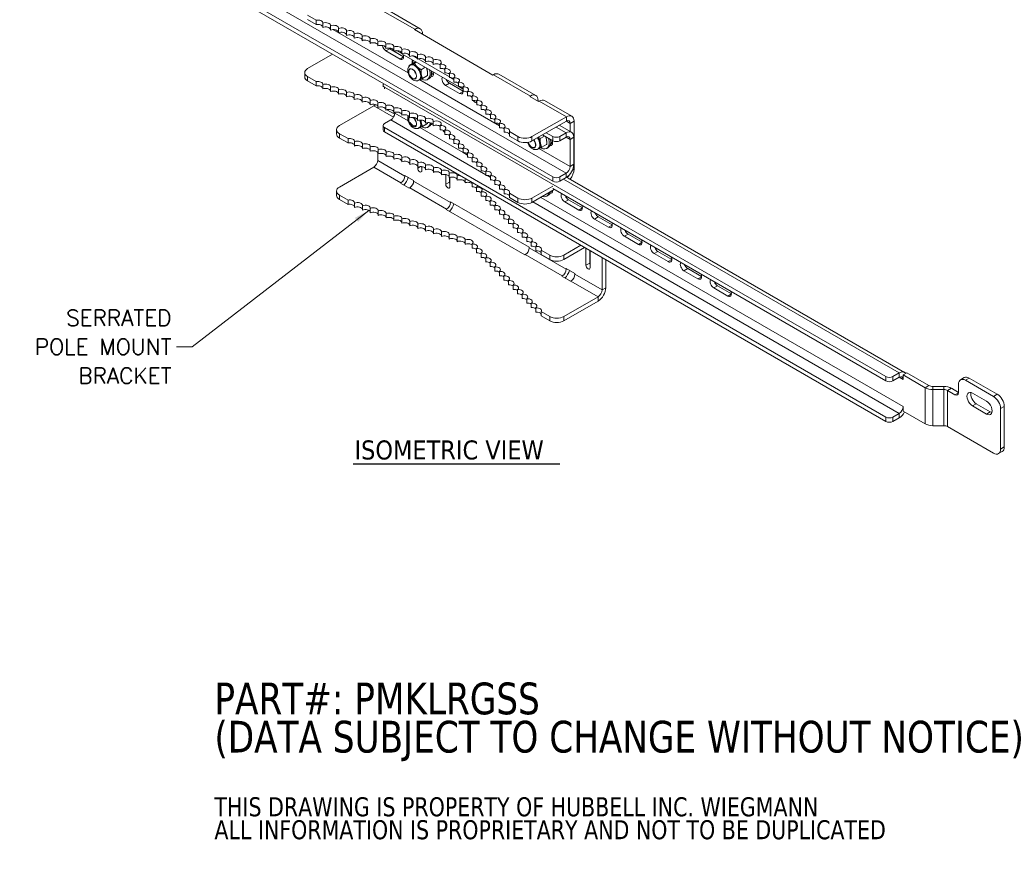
# Model space of a CAD drawing. Header units: inches. Extents: x 7.1 to 97.9, y 4.9 to 57.5.
# Tile 3 of 4: x 54.7 to 92, y 4.9 to 36.5. Entities that reach past the tile are written whole.
import ezdxf

# ---------------------------------------------------------------- set-up
doc = ezdxf.new("R2010")
doc.units = ezdxf.units.IN
doc.header["$LTSCALE"] = 6
doc.header["$MEASUREMENT"] = 0
for name, color, linetype, lineweight in [('Symbol (ANSI)', 7, 'Continuous', 5), ('Visible (ANSI)', 7, 'Continuous', 5), ('Visible Narrow (ANSI)', 7, 'Continuous', 5)]:
    doc.layers.add(name, color=color, linetype=linetype, lineweight=lineweight)
doc.styles.add('Note Text (ANSI)', font='RomanS.shx')
doc.styles.add('ROMANS', font='romans.shx')
doc.styles.add('Text Style168', font='tahoma.ttf')
doc.dimstyles.new('Default (ANSI)$7', dxfattribs={"dimscale": 6, "dimtxt": 0.1, "dimasz": 0.098425, "dimexe": 0.125, "dimexo": 0.0625, "dimgap": 0.031496, "dimtad": 0, "dimtih": 1, "dimtoh": 1, "dimdec": 3, "dimrnd": 1e-08, "dimzin": 0, "dimdsep": 46, "dimtxsty": 'ROMANS', "dimcen": 0.09, "dimdle": 0.393701, "dimclrd": 256, "dimclre": 256, "dimclrt": 256, "dimadec": 0, "dimazin": 0, "dimtfac": 1, "dimtofl": 0, "dimtmove": 0, "dimatfit": 3, "dimfxl": 1, "dimtolj": 1, "dimtzin": 0, "dimlwd": -1, "dimlwe": -1, "dimarcsym": 0})

msp = doc.modelspace()

# ---------------------------------------------------------------- linework, layer by layer
at = {"layer": 'Symbol (ANSI)', "lineweight": 30}
msp.add_line((67.363, 19.68), (75.177, 19.68), dxfattribs=at)
at = {"layer": 'Visible (ANSI)'}
for p, q in [((55.943, 41.477), (74.907, 30.528)), ((55.943, 41.313), (74.907, 30.364)), ((68.5, 36.94), (69.897, 36.133)), ((65.96, 36.46), (65.636, 36.647)), ((65.96, 36.296), (65.636, 36.483)), ((65.96, 36.296), (65.96, 36.46)), ((66.206, 36.344), (66.206, 36.18)), ((66.505, 36.245), (66.505, 36.081)), ((66.803, 36.145), (66.803, 35.981)), ((67.102, 36.046), (67.102, 35.881)), ((67.401, 35.946), (67.401, 35.782)), ((67.7, 35.846), (67.7, 35.682)), ((69.672, 36.101), (69.691, 36.113)), ((72.645, 34.384), (69.672, 36.101)), ((69.983, 35.944), (69.983, 35.921)), ((67.998, 35.747), (67.998, 35.583)), ((68.297, 35.647), (68.297, 35.483)), ((68.596, 35.548), (68.596, 35.384)), ((68.755, 35.402), (68.755, 35.37)), ((68.895, 35.448), (68.895, 35.284)), ((65.636, 34.63), (66.577, 35.173)), ((69.13, 34.989), (68.6, 35.295)), ((68.742, 35.377), (68.895, 35.289)), ((68.9, 35.286), (69.268, 35.074)), ((69, 35.306), (69.194, 35.194)), ((69.194, 35.348), (69.194, 35.184)), ((69.203, 35.188), (71.341, 33.954)), ((69.492, 35.249), (69.492, 35.085)), ((69.631, 35.105), (69.791, 35.013)), ((69.791, 35.149), (69.791, 34.985)), ((70.09, 35.05), (70.09, 34.886)), ((69.662, 34.852), (69.472, 34.743)), ((69.52, 34.755), (69.541, 34.767)), ((69.748, 34.874), (69.674, 34.831)), ((69.821, 34.996), (70.996, 34.317)), ((70.087, 34.678), (69.927, 34.585)), ((70.389, 34.95), (70.389, 34.786)), ((70.651, 34.634), (70.651, 34.798)), ((65.526, 34.477), (65.526, 34.312)), ((65.636, 34.324), (65.96, 34.136)), ((70.169, 34.361), (69.98, 34.252)), ((70.323, 34.464), (70.395, 34.423)), ((70.824, 34.462), (70.824, 34.626)), ((70.996, 34.289), (70.996, 34.453)), ((71.044, 34.289), (71.169, 34.217)), ((71.169, 34.117), (71.169, 34.281)), ((72.665, 34.396), (72.645, 34.384)), ((72.871, 34.416), (74.268, 33.61)), ((65.636, 34.159), (65.96, 33.972)), ((65.96, 33.972), (65.96, 34.136)), ((66.206, 34.021), (66.206, 33.857)), ((66.505, 33.921), (66.505, 33.757)), ((68.488, 33.935), (68.488, 34.002)), ((87.507, 22.977), (68.543, 33.926)), ((69.847, 34.19), (69.868, 34.202)), ((70.226, 34.245), (70.171, 34.213)), ((71.384, 33.688), (70.854, 33.994)), ((70.996, 34.076), (71.514, 33.777)), ((71.341, 33.944), (71.341, 34.108)), ((71.356, 33.945), (71.514, 33.854)), ((71.514, 33.772), (71.514, 33.936)), ((66.803, 33.822), (66.803, 33.657)), ((67.102, 33.722), (67.102, 33.558)), ((67.401, 33.622), (67.401, 33.458)), ((67.7, 33.523), (67.7, 33.359)), ((71.522, 33.772), (71.522, 33.772)), ((71.686, 33.599), (71.686, 33.763)), ((71.859, 33.427), (71.859, 33.591)), ((74.042, 33.578), (74.062, 33.589)), ((74.373, 33.386), (74.042, 33.578)), ((66.838, 32.471), (68.138, 33.222)), ((67.998, 33.423), (67.998, 33.259)), ((68.297, 33.324), (68.297, 33.159)), ((68.455, 33.178), (68.592, 33.099)), ((68.596, 33.224), (68.596, 33.06)), ((72.031, 33.314), (71.981, 33.343)), ((72.031, 33.254), (72.031, 33.418)), ((72.204, 33.082), (72.204, 33.246)), ((74.353, 33.421), (74.353, 33.398)), ((74.393, 33.398), (74.373, 33.386)), ((74.599, 33.418), (75.627, 32.825)), ((68.636, 33.073), (68.928, 32.905)), ((68.895, 33.124), (68.895, 32.96)), ((68.931, 32.944), (68.931, 32.973)), ((69.194, 33.025), (69.194, 32.861)), ((69.492, 32.925), (69.492, 32.761)), ((69.791, 32.826), (69.791, 32.661)), ((72.376, 32.909), (72.376, 33.073)), ((72.549, 32.737), (72.549, 32.901)), ((75.421, 32.805), (74.121, 32.054)), ((68.488, 32.307), (68.488, 32.471)), ((68.543, 32.548), (68.782, 32.686)), ((70.169, 32.553), (69.98, 32.443)), ((70.09, 32.726), (70.09, 32.562)), ((70.226, 32.436), (70.171, 32.405)), ((70.389, 32.626), (70.389, 32.462)), ((70.651, 32.311), (70.651, 32.475)), ((72.721, 32.564), (72.721, 32.728)), ((72.894, 32.392), (72.894, 32.556)), ((74.121, 31.89), (75.421, 32.641)), ((75.152, 32.486), (75.617, 32.218)), ((75.57, 32.555), (75.57, 32.245)), ((75.712, 32.637), (75.712, 30.822)), ((66.729, 32.154), (66.729, 32.318)), ((67.163, 31.978), (66.838, 32.165)), ((87.507, 21.446), (68.543, 32.395)), ((87.507, 21.282), (68.543, 32.231)), ((69.847, 32.382), (69.868, 32.394)), ((70.824, 32.138), (70.824, 32.302)), ((70.996, 31.966), (70.996, 32.13)), ((73.066, 32.219), (73.066, 32.383)), ((73.591, 32.054), (73.267, 32.242)), ((73.267, 32.242), (73.267, 32.077)), ((73.591, 31.89), (73.267, 32.077)), ((74.595, 32.075), (74.435, 31.983)), ((74.518, 32.12), (74.907, 31.895)), ((74.66, 32.202), (74.907, 32.059)), ((75.411, 32.197), (75.172, 32.059)), ((75.172, 31.895), (75.411, 32.033)), ((75.702, 32.029), (75.702, 31.007)), ((67.163, 31.814), (66.838, 32.001)), ((67.163, 31.814), (67.163, 31.978)), ((67.409, 31.862), (67.409, 31.698)), ((67.707, 31.763), (67.707, 31.599)), ((68.006, 31.663), (68.006, 31.499)), ((71.169, 31.793), (71.169, 31.957)), ((71.341, 31.621), (71.341, 31.785)), ((74.677, 31.758), (74.488, 31.649)), ((74.831, 31.862), (74.903, 31.82)), ((75.56, 31.947), (75.56, 30.925)), ((68.287, 31.156), (68.287, 31.46)), ((68.305, 31.563), (68.305, 31.399)), ((68.604, 31.464), (68.604, 31.3)), ((68.902, 31.364), (68.902, 31.2)), ((71.514, 31.448), (71.514, 31.612)), ((71.686, 31.276), (71.686, 31.44)), ((74.355, 31.588), (74.375, 31.6)), ((74.734, 31.642), (74.679, 31.61)), ((69.201, 31.265), (69.201, 31.101)), ((69.5, 31.165), (69.5, 31.001)), ((69.799, 31.066), (69.799, 30.901)), ((69.958, 30.92), (69.958, 30.77)), ((70.098, 30.966), (70.098, 30.802)), ((71.859, 31.103), (71.859, 31.267)), ((72.031, 30.931), (72.031, 31.095)), ((72.204, 30.758), (72.204, 30.922)), ((66.838, 30.148), (68.138, 30.898)), ((69.315, 30.563), (69.315, 30.586)), ((69.315, 30.586), (69.646, 30.395)), ((69.799, 30.862), (69.799, 30.901)), ((70.396, 30.866), (70.396, 30.702)), ((70.695, 30.767), (70.695, 30.603)), ((70.859, 30.25), (70.859, 30.62)), ((70.994, 30.667), (70.994, 30.503)), ((71.293, 30.568), (71.293, 30.403)), ((72.376, 30.586), (72.376, 30.75)), ((72.549, 30.413), (72.549, 30.577)), ((75.172, 30.528), (75.411, 30.666)), ((69.146, 30.293), (69.166, 30.305)), ((69.477, 30.102), (69.146, 30.293)), ((69.646, 30.395), (69.646, 30.372)), ((71.002, 30.506), (71.002, 30.332)), ((71.019, 30.512), (71.019, 30.158)), ((71.591, 30.468), (71.591, 30.304)), ((71.854, 30.152), (71.854, 30.316)), ((72.721, 30.241), (72.721, 30.405)), ((72.894, 30.068), (72.894, 30.232)), ((74.121, 29.731), (74.907, 30.184)), ((75.172, 30.364), (75.411, 30.502)), ((75.485, 30.486), (88.217, 23.135)), ((66.729, 29.995), (66.729, 29.83)), ((66.838, 29.841), (67.163, 29.654)), ((69.497, 30.113), (69.477, 30.102)), ((72.026, 29.98), (72.026, 30.144)), ((72.199, 29.807), (72.199, 29.971)), ((72.371, 29.635), (72.371, 29.799)), ((73.066, 29.896), (73.066, 30.06)), ((73.267, 29.918), (73.591, 29.731)), ((73.267, 29.918), (73.267, 29.754)), ((74.121, 29.567), (74.965, 30.054)), ((74.734, 29.834), (74.679, 29.802)), ((74.898, 30.015), (74.903, 30.013)), ((87.507, 22.813), (74.907, 30.087)), ((66.838, 29.677), (67.163, 29.49)), ((67.163, 29.49), (67.163, 29.654)), ((67.409, 29.539), (67.409, 29.375)), ((67.707, 29.439), (67.707, 29.275)), ((71.043, 29.565), (71.043, 29.588)), ((71.043, 29.588), (74.017, 27.872)), ((72.544, 29.462), (72.544, 29.626)), ((72.716, 29.29), (72.716, 29.454)), ((73.267, 29.754), (73.591, 29.567)), ((75.892, 29.277), (75.361, 29.584)), ((75.504, 29.666), (76.03, 29.362)), ((68.006, 29.339), (68.006, 29.175)), ((68.305, 29.24), (68.305, 29.076)), ((68.604, 29.14), (68.604, 28.976)), ((70.874, 29.295), (70.894, 29.307)), ((73.847, 27.579), (70.874, 29.295)), ((72.889, 29.117), (72.889, 29.281)), ((73.061, 28.945), (73.061, 29.109)), ((68.902, 29.041), (68.902, 28.877)), ((69.201, 28.941), (69.201, 28.777)), ((69.5, 28.841), (69.5, 28.677)), ((69.799, 28.742), (69.799, 28.578)), ((73.234, 28.772), (73.234, 28.936)), ((73.406, 28.6), (73.406, 28.764)), ((77.019, 28.627), (76.488, 28.933)), ((76.63, 29.015), (77.157, 28.711)), ((70.098, 28.642), (70.098, 28.478)), ((70.396, 28.543), (70.396, 28.379)), ((70.695, 28.443), (70.695, 28.279)), ((70.994, 28.344), (70.994, 28.179)), ((73.579, 28.427), (73.579, 28.591)), ((73.751, 28.255), (73.751, 28.419)), ((77.757, 28.364), (78.283, 28.061)), ((71.293, 28.244), (71.293, 28.08)), ((71.591, 28.144), (71.591, 27.98)), ((71.854, 27.829), (71.854, 27.993)), ((73.924, 28.082), (73.924, 28.246)), ((74.096, 27.91), (74.096, 28.074)), ((75.968, 27.944), (75.324, 27.572)), ((78.146, 27.976), (77.615, 28.282)), ((72.026, 27.656), (72.026, 27.82)), ((72.199, 27.484), (72.199, 27.648)), ((73.867, 27.59), (73.847, 27.579)), ((74.017, 27.872), (74.017, 27.849)), ((74.269, 27.737), (74.269, 27.901)), ((74.793, 27.572), (74.469, 27.759)), ((74.469, 27.759), (74.469, 27.595)), ((74.793, 27.408), (74.469, 27.595)), ((75.324, 27.408), (76.11, 27.862)), ((76.163, 27.188), (76.163, 27.831)), ((76.305, 27.749), (76.305, 27.27)), ((76.322, 27.739), (76.322, 27.096)), ((79.273, 27.325), (78.742, 27.632)), ((78.884, 27.714), (79.41, 27.41)), ((72.371, 27.311), (72.371, 27.475)), ((72.544, 27.139), (72.544, 27.303)), ((76.773, 27.479), (76.773, 26.257)), ((76.915, 27.397), (76.915, 26.339)), ((72.716, 26.966), (72.716, 27.13)), ((72.889, 26.794), (72.889, 26.958)), ((75.414, 27.042), (75.414, 27.065)), ((75.414, 27.065), (75.745, 26.874)), ((75.745, 26.874), (75.745, 26.851)), ((80.4, 26.675), (79.869, 26.981)), ((80.011, 27.063), (80.537, 26.759)), ((73.061, 26.621), (73.061, 26.785)), ((73.234, 26.449), (73.234, 26.613)), ((75.245, 26.772), (75.265, 26.784)), ((75.576, 26.581), (75.245, 26.772)), ((75.596, 26.592), (75.576, 26.581)), ((73.406, 26.276), (73.406, 26.44)), ((73.579, 26.104), (73.579, 26.268)), ((73.751, 25.931), (73.751, 26.095)), ((81.527, 26.024), (80.996, 26.33)), ((81.138, 26.412), (81.664, 26.109)), ((73.924, 25.759), (73.924, 25.923)), ((74.096, 25.586), (74.096, 25.75)), ((75.324, 25.249), (76.623, 25.999)), ((75.324, 25.084), (76.623, 25.835)), ((74.269, 25.414), (74.269, 25.578)), ((74.469, 25.436), (74.793, 25.249)), ((74.469, 25.436), (74.469, 25.272)), ((74.469, 25.272), (74.793, 25.084)), ((88.011, 23.115), (87.772, 22.977)), ((88.302, 23.119), (88.16, 23.037)), ((88.302, 23.119), (89.137, 22.637)), ((87.772, 22.813), (88.011, 22.951)), ((88.16, 23.037), (88.16, 22.864)), ((88.16, 23.037), (88.995, 22.555)), ((88.16, 22.864), (88.16, 22.865)), ((88.16, 22.864), (88.16, 22.865)), ((88.16, 22.864), (88.16, 22.864)), ((90.331, 22.855), (90.474, 22.937)), ((90.519, 22.836), (91.58, 22.224)), ((91.722, 22.306), (90.661, 22.919)), ((89.695, 22.601), (89.286, 22.601)), ((89.286, 22.485), (89.695, 22.485)), ((89.844, 22.45), (90.121, 22.29)), ((90.254, 22.377), (89.986, 22.532)), ((90.254, 22.366), (90.254, 22.683)), ((90.784, 22.352), (91.314, 22.046)), ((88.16, 21.842), (88.16, 21.842)), ((88.16, 21.842), (88.161, 21.842)), ((88.161, 21.842), (88.161, 21.67)), ((88.995, 21.188), (88.161, 21.67)), ((91.314, 21.56), (90.784, 21.866)), ((90.926, 21.948), (91.457, 21.642)), ((91.845, 21.765), (91.845, 20.234)), ((91.987, 20.316), (91.987, 21.847)), ((88.011, 21.584), (87.772, 21.446)), ((88.011, 21.42), (87.772, 21.282)), ((89.286, 21.118), (89.695, 21.118)), ((91.58, 20.081), (89.844, 21.083)), ((91.767, 20.062), (91.909, 20.144))]:
    msp.add_line(p, q, dxfattribs=at)
for centre, major_axis, start_param, end_param in [((66.02, 36.357), (0.188, 0), 6.162302, 8.178567), ((66.02, 36.193), (0.188, 0), 0.120883, 1.895382), ((66.318, 36.258), (0.188, 0), 6.162302, 8.498463), ((66.318, 36.094), (0.188, 0), 0.120883, 2.215278), ((66.617, 36.158), (0.188, 0), 6.162302, 8.498463), ((66.916, 36.059), (0.188, 0), 6.162302, 8.498463), ((69.691, 35.776), (0.206, 0.357), 5.497787, 7.068583), ((66.617, 35.994), (0.188, 0), 0.120883, 2.215278), ((66.916, 35.895), (0.188, 0), 0.120883, 2.215278), ((67.215, 35.959), (0.188, 0), 6.162302, 8.498463), ((67.215, 35.795), (0.188, 0), 0.120883, 2.215278), ((67.514, 35.859), (0.188, 0), 6.162302, 8.498463), ((67.514, 35.695), (0.188, 0), 0.120883, 2.215278), ((67.812, 35.76), (0.188, 0), 6.162302, 8.498463), ((68.111, 35.66), (0.188, 0), 6.162302, 8.498463), ((67.812, 35.596), (0.188, 0), 0.120883, 2.215278), ((68.111, 35.496), (0.188, 0), 0.120883, 2.215278), ((68.41, 35.561), (0.188, 0), 6.162302, 8.498463), ((68.41, 35.397), (0.188, 0), 0.120883, 2.215278), ((68.6, 35.454), (-0.097, 0.169), 0.989577, 2.356194), ((68.709, 35.461), (0.188, 0), 6.162302, 8.498463), ((68.709, 35.297), (0.188, 0), 0.120883, 2.215278), ((68.742, 35.536), (0.097, -0.169), 5.219975, 5.497787), ((68.818, 35.38), (0.0563, -0.0974), 4.161232, 4.462176), ((69.007, 35.361), (0.188, 0), 6.162302, 8.498463), ((69.007, 35.197), (0.188, 0), 0.120883, 2.215278), ((69.13, 35.148), (0.097, -0.169), 5.497787, 7.61004), ((69.306, 35.262), (0.188, 0), 6.162302, 8.498463), ((69.306, 35.098), (0.188, 0), 0.120883, 2.215278), ((69.605, 35.162), (0.188, 0), 6.162302, 8.498463), ((69.605, 34.998), (0.188, 0), 0.120883, 2.215278), ((69.904, 35.063), (0.188, 0), 6.162302, 8.498463), ((69.904, 34.899), (0.188, 0), 0.120883, 2.215278), ((70.203, 34.963), (0.188, 0), 6.162302, 8.498463), ((69.705, 34.485), (0.163, -0.283), 6.242544, 9.453941), ((69.705, 34.485), (0.163, -0.283), 0, 3.141593), ((69.727, 34.804), (-0.098, 0.169), 0.243942, 1.179196), ((69.937, 34.619), (-0.234, 0.406), 0.394737, 0.760547), ((70.203, 34.799), (0.188, 0), 0.120883, 2.215278), ((70.501, 34.864), (0.188, 0), 5.638704, 8.498463), ((70.501, 34.699), (-0.188, 0), 3.786074, 5.356871), ((70.674, 34.691), (0.188, 0), 5.638704, 7.974865), ((70.674, 34.527), (-0.188, 0), 3.786074, 4.833272), ((65.901, 34.477), (-0.375, 0), 5.497787, 7.068583), ((65.901, 34.312), (-0.375, 0), 0, 0.785398), ((69.937, 34.619), (0.234, -0.406), 5.511983, 7.459245), ((69.992, 34.651), (0.234, -0.406), 0, 1.001476), ((70.257, 34.498), (0.097, -0.169), 5.782483, 7.61004), ((70.854, 34.153), (-0.097, 0.169), 0.243942, 2.356194), ((70.846, 34.519), (0.188, 0), 5.638704, 7.974865), ((70.846, 34.354), (-0.188, 0), 3.786074, 4.833272), ((71.019, 34.346), (0.188, 0), 5.638704, 7.974865), ((71.019, 34.182), (-0.188, 0), 3.786074, 4.833272), ((71.191, 34.174), (0.188, 0), 5.638704, 7.974865), ((72.665, 34.06), (0.206, 0.357), 0, 0.785398), ((66.02, 34.034), (0.188, 0), 6.162302, 8.178567), ((66.02, 33.87), (0.188, 0), 0.120883, 1.895382), ((66.318, 33.934), (0.188, 0), 6.162302, 8.498463), ((66.617, 33.835), (0.188, 0), 6.162302, 8.498463), ((68.676, 34.002), (-0.187, 0), 5.764954, 7.068583), ((70.996, 34.235), (0.098, -0.169), 4.468447, 5.497787), ((71.191, 34.009), (-0.188, 0), 3.786074, 4.833272), ((71.364, 34.001), (0.188, 0), 5.638704, 7.974865), ((71.364, 33.837), (-0.188, 0), 3.786074, 4.833272), ((71.536, 33.829), (0.188, 0), 5.638704, 7.974865), ((66.318, 33.77), (0.188, 0), 0.120883, 2.215278), ((66.617, 33.67), (0.188, 0), 0.120883, 2.215278), ((66.916, 33.735), (0.188, 0), 6.162302, 8.498463), ((66.916, 33.571), (0.188, 0), 0.120883, 2.215278), ((67.215, 33.635), (0.188, 0), 6.162302, 8.498463), ((67.215, 33.471), (0.188, 0), 0.120883, 2.215278), ((67.514, 33.536), (0.188, 0), 6.162302, 8.498463), ((67.812, 33.436), (0.188, 0), 6.162302, 8.498463), ((71.384, 33.847), (0.097, -0.169), 5.497787, 7.099834), ((71.384, 33.847), (0.098, -0.169), 1.130592, 1.326855), ((71.536, 33.664), (-0.188, 0), 3.786074, 4.833272), ((71.709, 33.656), (0.188, 0), 5.638704, 7.974865), ((71.709, 33.492), (-0.188, 0), 3.786074, 4.833272), ((71.981, 33.502), (-0.097, 0.169), 0.875866, 1.27218), ((71.881, 33.484), (0.188, 0), 5.638704, 7.974865), ((74.062, 33.253), (0.206, 0.357), 5.497787, 7.068583), ((67.514, 33.372), (0.188, 0), 0.120883, 2.215278), ((67.812, 33.272), (0.188, 0), 0.120883, 2.215278), ((68.111, 33.337), (0.188, 0), 6.162302, 8.498463), ((68.111, 33.173), (0.188, 0), 0.120883, 2.215278), ((68.138, 32.885), (0.206, 0.357), 0.471727, 0.785398), ((68.41, 33.237), (0.188, 0), 6.162302, 8.498463), ((68.41, 33.073), (0.188, 0), 0.120883, 2.215278), ((68.709, 33.137), (0.188, 0), 6.162302, 8.498463), ((69.007, 33.038), (0.188, 0), 6.162302, 8.498463), ((71.881, 33.319), (-0.188, 0), 3.786074, 4.833272), ((71.981, 33.502), (-0.097, 0.169), 1.684496, 2.356194), ((72.054, 33.311), (0.188, 0), 5.638704, 7.974865), ((72.054, 33.147), (-0.188, 0), 3.786074, 4.833272), ((72.226, 33.139), (0.188, 0), 5.638704, 7.974865), ((74.393, 33.062), (0.206, 0.357), 0, 0.785398), ((68.709, 32.973), (0.188, 0), 0.120883, 2.215278), ((68.782, 32.858), (0.105, 0.183), 3.926991, 5.497787), ((69.007, 32.874), (0.188, 0), 0.120883, 2.215278), ((69.306, 32.938), (0.188, 0), 6.162302, 8.498463), ((69.306, 32.774), (0.188, 0), 0.120883, 2.215278), ((69.605, 32.839), (0.188, 0), 6.162302, 8.498463), ((69.605, 32.675), (0.188, 0), 0.120883, 2.215278), ((69.904, 32.739), (0.188, 0), 6.162302, 8.498463), ((72.226, 32.974), (-0.188, 0), 3.786074, 4.833272), ((72.399, 32.966), (0.188, 0), 5.638704, 7.974865), ((72.399, 32.802), (-0.188, 0), 3.786074, 4.833272), ((72.571, 32.794), (0.188, 0), 5.638704, 7.974865), ((75.421, 32.468), (0.206, 0.357), 5.497787, 7.068583), ((67.104, 32.318), (-0.375, 0), 5.497787, 7.068583), ((68.676, 32.471), (-0.188, 0), 5.497787, 7.068583), ((69.904, 32.575), (0.188, 0), 0.120883, 2.215278), ((69.705, 32.677), (0.163, -0.283), 6.242544, 7.554474), ((69.705, 32.677), (0.163, -0.283), 0, 1.271218), ((69.937, 32.81), (0.234, -0.406), 5.511983, 6.955654), ((70.203, 32.639), (0.188, 0), 6.162302, 8.498463), ((70.203, 32.475), (0.188, 0), 0.120883, 2.215278), ((69.992, 32.842), (0.234, -0.406), 0, 0.537086), ((70.257, 32.69), (0.097, -0.169), 5.784478, 6.403125), ((70.501, 32.54), (0.188, 0), 5.638704, 8.498463), ((70.501, 32.376), (-0.188, 0), 3.786074, 5.356871), ((70.674, 32.367), (0.188, 0), 5.638704, 7.974865), ((72.571, 32.629), (-0.188, 0), 3.786074, 4.833272), ((72.744, 32.621), (0.188, 0), 5.638704, 7.974865), ((72.744, 32.457), (-0.188, 0), 3.786074, 4.833272), ((72.916, 32.449), (0.188, 0), 5.638704, 7.974865), ((75.421, 32.468), (0.105, 0.183), 5.497787, 7.068583), ((67.104, 32.154), (-0.375, 0), 0, 0.785398), ((68.676, 32.307), (-0.187, 0), 0, 0.785398), ((70.674, 32.203), (-0.188, 0), 3.786074, 4.833272), ((70.854, 32.345), (-0.097, 0.169), 1.492504, 2.137478), ((70.846, 32.195), (0.188, 0), 5.638704, 7.974865), ((70.846, 32.031), (-0.188, 0), 3.786074, 4.833272), ((71.019, 32.022), (0.188, 0), 5.638704, 7.974865), ((72.916, 32.284), (-0.188, 0), 3.786074, 4.833272), ((73.089, 32.276), (0.188, 0), 5.958599, 7.974865), ((73.089, 32.112), (0.188, 0), 0.324586, 1.691679), ((73.856, 32.207), (-0.375, 0), 0.785398, 2.356194), ((75.04, 32.136), (-0.187, 0), 0.785398, 2.356194), ((75.411, 31.861), (0.206, 0.357), 5.497787, 7.068583), ((75.411, 31.861), (0.105, 0.183), 5.497787, 7.068583), ((67.222, 31.875), (0.188, 0), 6.162302, 8.178567), ((67.222, 31.711), (0.187, 0), 0.120883, 1.895382), ((67.521, 31.776), (0.188, 0), 6.162302, 8.498463), ((67.521, 31.612), (0.187, 0), 0.120883, 2.215278), ((67.82, 31.676), (0.188, 0), 6.162302, 8.498463), ((68.119, 31.577), (0.188, 0), 6.162302, 8.498463), ((71.019, 31.858), (-0.188, 0), 3.786074, 4.833272), ((71.191, 31.85), (0.188, 0), 5.638704, 7.974865), ((71.191, 31.686), (-0.188, 0), 3.786074, 4.833272), ((71.364, 31.677), (0.188, 0), 5.638704, 7.974865), ((73.856, 32.043), (0.375, 0), 3.926991, 5.497787), ((74.212, 31.882), (0.163, -0.283), 6.242544, 8.015922), ((74.212, 31.882), (0.163, -0.283), 0, 1.732636), ((74.444, 32.016), (0.234, -0.406), 5.511983, 7.459245), ((74.5, 32.048), (0.234, -0.406), 0, 1.001476), ((74.765, 31.895), (0.097, -0.169), 5.782483, 7.61004), ((75.04, 31.972), (0.188, 0), 3.926991, 5.497787), ((67.82, 31.512), (0.188, 0), 0.120883, 2.215278), ((68.119, 31.412), (0.188, 0), 0.120883, 2.215278), ((68.418, 31.477), (0.188, 0), 6.162302, 8.498463), ((68.418, 31.313), (0.188, 0), 0.120883, 2.215278), ((68.716, 31.377), (0.188, 0), 6.162302, 8.498463), ((68.716, 31.213), (0.188, 0), 0.120883, 2.215278), ((69.015, 31.278), (0.187, 0), 6.162302, 8.498463), ((69.314, 31.178), (0.188, 0), 6.162302, 8.498463), ((71.364, 31.513), (-0.188, 0), 3.786074, 4.833272), ((71.536, 31.505), (0.188, 0), 5.638704, 7.974865), ((71.536, 31.341), (-0.188, 0), 3.786074, 4.833272), ((71.709, 31.332), (0.188, 0), 5.638704, 7.974865), ((68.138, 31.07), (0.105, 0.183), 3.926991, 5.497787), ((69.015, 31.114), (0.187, 0), 0.120883, 2.215278), ((69.314, 31.014), (0.188, 0), 0.120883, 2.215278), ((69.613, 31.079), (0.188, 0), 6.162302, 8.498463), ((69.613, 30.914), (0.188, 0), 0.120883, 2.215278), ((69.911, 30.979), (0.187, 0), 6.162302, 8.498463), ((69.911, 30.815), (0.188, 0), 0.120883, 2.215278), ((70.02, 30.898), (0.0563, -0.0974), 4.161232, 4.592396), ((70.21, 30.879), (0.188, 0), 6.162302, 8.498463), ((71.709, 31.168), (-0.188, 0), 3.786074, 4.833272), ((71.881, 31.16), (0.188, 0), 5.638704, 7.974865), ((71.881, 30.996), (-0.188, 0), 3.786074, 4.833272), ((72.054, 30.987), (0.188, 0), 5.638704, 7.974865), ((72.054, 30.823), (-0.188, 0), 3.786074, 4.833272), ((72.226, 30.815), (0.188, 0), 5.638704, 7.974865), ((75.411, 30.838), (0.206, 0.357), 3.926991, 5.497787), ((75.411, 30.838), (0.105, 0.183), 3.926991, 5.497787), ((69.166, 30.477), (0.105, 0.183), 3.926991, 5.497787), ((69.878, 30.816), (0.0563, -0.0974), 3.926991, 7.068583), ((70.21, 30.715), (0.188, 0), 0.120883, 2.215278), ((70.509, 30.78), (0.188, 0), 6.162302, 8.498463), ((70.509, 30.616), (0.188, 0), 0.120883, 2.215278), ((70.808, 30.68), (0.188, 0), 6.162302, 8.498463), ((70.808, 30.516), (0.188, 0), 0.120883, 2.215278), ((71.107, 30.581), (0.188, 0), 6.162302, 8.498463), ((71.405, 30.481), (0.187, 0), 1.67013, 2.215278), ((72.226, 30.651), (-0.188, 0), 3.786074, 4.833272), ((72.399, 30.642), (0.188, 0), 5.638704, 7.974865), ((72.399, 30.478), (-0.188, 0), 3.786074, 4.833272), ((72.571, 30.47), (0.188, 0), 5.638704, 7.974865), ((75.421, 30.653), (0.105, 0.183), 4.119124, 4.759065), ((75.421, 30.653), (0.206, 0.357), 4.435292, 5.497787), ((69.166, 30.477), (-0.206, -0.357), 1.147771, 1.993822), ((69.497, 30.286), (-0.105, -0.183), 0.785398, 2.356194), ((70.939, 30.204), (0.0563, -0.0974), 3.926991, 7.068583), ((71.107, 30.416), (0.188, 0), 0.120883, 2.215278), ((71.081, 30.286), (0.0563, -0.0974), 3.926991, 4.592396), ((71.405, 30.317), (0.188, 0), 0.120883, 2.215278), ((71.405, 30.481), (0.187, 0), 6.162302, 6.183852), ((71.704, 30.381), (0.187, 0), 2.198269, 2.215278), ((71.704, 30.217), (-0.188, 0), 3.786074, 5.356871), ((71.704, 30.381), (-0.188, 0), 2.497111, 2.51412), ((71.877, 30.209), (0.188, 0), 1.67013, 1.691679), ((71.877, 30.209), (0.187, 0), 5.638704, 6.183852), ((72.571, 30.306), (-0.188, 0), 3.786074, 4.833272), ((72.744, 30.297), (0.188, 0), 5.638704, 7.974865), ((72.744, 30.133), (-0.188, 0), 3.786074, 4.833272), ((72.916, 30.125), (0.188, 0), 5.638704, 7.974865), ((75.04, 30.605), (-0.188, 0), 0.785398, 2.356194), ((75.04, 30.441), (0.187, 0), 3.926991, 5.497787), ((67.104, 29.995), (-0.375, 0), 5.497787, 7.068583), ((67.104, 29.83), (-0.375, 0), 0, 0.785398), ((71.877, 30.045), (-0.188, 0), 3.786074, 4.833272), ((72.049, 30.036), (0.188, 0), 5.638704, 7.974865), ((72.049, 29.872), (-0.188, 0), 3.786074, 4.833272), ((72.222, 29.864), (0.187, 0), 5.638704, 7.974865), ((72.222, 29.7), (-0.187, 0), 3.786074, 4.833272), ((72.394, 29.691), (0.188, 0), 5.638704, 7.974865), ((72.916, 29.961), (-0.188, 0), 3.786074, 4.833272), ((73.089, 29.952), (0.188, 0), 5.958599, 7.974865), ((73.089, 29.788), (0.188, 0), 0.324586, 1.691679), ((74.444, 30.208), (0.234, -0.406), 5.70923, 6.857141), ((74.5, 30.24), (0.234, -0.406), 0, 0.573955), ((74.765, 30.087), (0.098, -0.169), 5.784478, 7.131094), ((75.361, 29.743), (-0.097, 0.169), 0.243942, 2.356194), ((75.504, 29.825), (0.098, -0.169), 4.468447, 5.497787), ((67.222, 29.552), (0.187, 0), 6.162302, 8.178567), ((67.222, 29.388), (0.187, 0), 0.120883, 1.895382), ((67.521, 29.452), (0.188, 0), 6.162302, 8.498463), ((67.82, 29.352), (0.188, 0), 6.162302, 8.498463), ((70.894, 29.479), (0.105, 0.183), 3.926991, 5.497787), ((70.894, 29.479), (-0.206, -0.357), 1.147771, 1.993822), ((72.394, 29.527), (-0.188, 0), 3.786074, 4.833272), ((72.567, 29.519), (0.188, 0), 5.638704, 7.974865), ((72.567, 29.355), (-0.188, 0), 3.786074, 4.833272), ((72.739, 29.346), (0.188, 0), 5.638704, 7.974865), ((73.856, 29.884), (-0.375, 0), 0.785398, 2.356194), ((73.856, 29.72), (0.375, 0), 3.926991, 5.497787), ((75.892, 29.437), (0.097, -0.169), 5.497787, 7.61004), ((67.521, 29.288), (0.188, 0), 0.120883, 2.215278), ((67.82, 29.188), (0.188, 0), 0.120883, 2.215278), ((68.119, 29.253), (0.187, 0), 6.162302, 8.498463), ((68.119, 29.089), (0.188, 0), 0.120883, 2.215278), ((68.418, 29.153), (0.187, 0), 6.162302, 8.498463), ((68.418, 28.989), (0.188, 0), 0.120883, 2.215278), ((68.716, 29.054), (0.188, 0), 6.162302, 8.498463), ((69.015, 28.954), (0.187, 0), 6.162302, 8.498463), ((72.739, 29.182), (-0.187, 0), 3.786074, 4.833272), ((72.912, 29.174), (0.188, 0), 5.638704, 7.974865), ((72.912, 29.01), (-0.187, 0), 3.786074, 4.833272), ((73.084, 29.001), (0.188, 0), 5.638704, 7.974865), ((76.488, 29.092), (-0.097, 0.169), 0.243942, 2.356194), ((76.63, 29.174), (0.098, -0.169), 4.468447, 5.497787), ((68.716, 28.89), (0.188, 0), 0.120883, 2.215278), ((69.015, 28.79), (0.188, 0), 0.120883, 2.215278), ((69.314, 28.855), (0.187, 0), 6.162302, 8.498463), ((69.314, 28.69), (0.188, 0), 0.120883, 2.215278), ((69.613, 28.755), (0.188, 0), 6.162302, 8.498463), ((69.613, 28.591), (0.188, 0), 0.120883, 2.215278), ((69.911, 28.655), (0.188, 0), 6.162302, 8.498463), ((73.084, 28.837), (-0.188, 0), 3.786074, 4.833272), ((73.257, 28.829), (0.187, 0), 5.638704, 7.974865), ((73.257, 28.665), (-0.188, 0), 3.786074, 4.833272), ((73.429, 28.656), (0.187, 0), 5.638704, 7.974865), ((77.019, 28.786), (0.097, -0.169), 5.497787, 7.61004), ((69.911, 28.491), (0.188, 0), 0.120883, 2.215278), ((70.21, 28.556), (0.188, 0), 6.162302, 8.498463), ((70.21, 28.392), (0.188, 0), 0.120883, 2.215278), ((70.509, 28.456), (0.188, 0), 6.162302, 8.498463), ((70.509, 28.292), (0.188, 0), 0.120883, 2.215278), ((70.808, 28.357), (0.188, 0), 6.162302, 8.498463), ((70.808, 28.192), (0.188, 0), 0.120883, 2.215278), ((71.107, 28.257), (0.188, 0), 6.162302, 8.498463), ((73.429, 28.492), (-0.188, 0), 3.786074, 4.833272), ((73.602, 28.484), (0.188, 0), 5.638704, 7.974865), ((73.602, 28.32), (-0.188, 0), 3.786074, 4.833272), ((73.774, 28.311), (0.188, 0), 5.638704, 7.974865), ((77.615, 28.442), (-0.097, 0.169), 0.243942, 2.356194), ((77.757, 28.524), (0.097, -0.169), 4.468447, 5.497787), ((71.107, 28.093), (0.188, 0), 0.120883, 2.215278), ((71.405, 28.157), (0.188, 0), 6.162302, 8.498463), ((71.405, 27.993), (0.187, 0), 0.120883, 2.215278), ((71.704, 28.058), (0.188, 0), 5.638704, 8.498463), ((71.704, 27.894), (-0.188, 0), 3.786074, 5.356871), ((71.877, 27.885), (0.187, 0), 5.638704, 7.974865), ((73.774, 28.147), (-0.188, 0), 3.786074, 4.833272), ((73.947, 28.139), (0.188, 0), 5.638704, 7.974865), ((73.947, 27.975), (-0.188, 0), 3.786074, 4.833272), ((74.119, 27.966), (0.187, 0), 5.638704, 7.974865), ((78.146, 28.135), (0.097, -0.169), 5.497787, 7.61004), ((78.742, 27.791), (-0.097, 0.169), 0.243942, 2.356194), ((71.877, 27.721), (-0.188, 0), 3.786074, 4.833272), ((72.049, 27.713), (0.188, 0), 5.638704, 7.974865), ((72.049, 27.549), (-0.187, 0), 3.786074, 4.833272), ((72.222, 27.54), (0.188, 0), 5.638704, 7.974865), ((73.867, 27.762), (-0.105, -0.183), 0.785398, 2.356194), ((74.119, 27.802), (-0.187, 0), 3.786074, 4.833272), ((74.292, 27.794), (0.188, 0), 5.958599, 7.974865), ((74.292, 27.63), (0.187, 0), 0.324586, 1.691679), ((75.059, 27.725), (-0.375, 0), 0.785398, 2.356194), ((78.884, 27.873), (0.098, -0.169), 4.468447, 5.497787), ((72.222, 27.376), (-0.188, 0), 3.786074, 4.833272), ((72.394, 27.368), (0.188, 0), 5.638704, 7.974865), ((72.394, 27.204), (-0.188, 0), 3.786074, 4.833272), ((72.567, 27.195), (0.188, 0), 5.638704, 7.974865), ((75.059, 27.561), (0.375, 0), 3.926991, 5.497787), ((76.242, 27.142), (0.0563, -0.0974), 3.926991, 7.068583), ((76.384, 27.224), (0.0563, -0.0974), 3.926991, 4.592396), ((79.273, 27.485), (0.097, -0.169), 5.497787, 7.61004), ((79.869, 27.14), (-0.097, 0.169), 0.243942, 2.356194), ((80.011, 27.222), (0.097, -0.169), 4.468447, 5.497787), ((72.567, 27.031), (-0.188, 0), 3.786074, 4.833272), ((72.739, 27.023), (0.188, 0), 5.638704, 7.974865), ((72.739, 26.859), (-0.188, 0), 3.786074, 4.833272), ((72.912, 26.85), (0.188, 0), 5.638704, 7.974865), ((75.265, 26.956), (0.105, 0.183), 3.926991, 5.497787), ((75.265, 26.956), (-0.206, -0.357), 1.147771, 1.993822), ((75.596, 26.764), (-0.105, -0.183), 0.785398, 2.356194), ((80.4, 26.834), (0.097, -0.169), 5.497787, 7.61004), ((72.912, 26.686), (-0.187, 0), 3.786074, 4.833272), ((73.084, 26.678), (0.187, 0), 5.638704, 7.974865), ((73.084, 26.514), (-0.187, 0), 3.786074, 4.833272), ((73.257, 26.505), (0.187, 0), 5.638704, 7.974865), ((73.257, 26.341), (-0.188, 0), 3.786074, 4.833272), ((73.429, 26.333), (0.188, 0), 5.638704, 7.974865), ((80.996, 26.49), (-0.097, 0.169), 0.243942, 2.356194), ((81.138, 26.572), (0.098, -0.169), 4.468447, 5.497787), ((73.429, 26.169), (-0.188, 0), 3.786074, 4.833272), ((73.602, 26.16), (0.188, 0), 5.638704, 7.974865), ((73.602, 25.996), (-0.188, 0), 3.786074, 4.833272), ((73.774, 25.988), (0.188, 0), 5.638704, 7.974865), ((76.623, 26.171), (0.206, 0.357), 3.926991, 5.497787), ((76.623, 26.171), (0.105, 0.183), 3.926991, 5.497787), ((81.527, 26.183), (0.097, -0.169), 5.497787, 7.61004), ((73.774, 25.824), (-0.187, 0), 3.786074, 4.833272), ((73.947, 25.815), (0.188, 0), 5.638704, 7.974865), ((73.947, 25.651), (-0.187, 0), 3.786074, 4.833272), ((74.119, 25.643), (0.188, 0), 5.638704, 7.974865), ((74.119, 25.479), (-0.187, 0), 3.786074, 4.833272), ((74.292, 25.47), (0.188, 0), 5.958599, 7.974865), ((74.292, 25.306), (0.188, 0), 0.324586, 1.691679), ((75.059, 25.402), (-0.375, 0), 0.785398, 2.356194), ((75.059, 25.238), (0.375, 0), 3.926991, 5.497787), ((88.011, 22.779), (0.206, 0.357), 6.034523, 7.068583), ((87.639, 23.053), (-0.187, 0), 0.785398, 2.356194), ((87.639, 22.889), (0.187, 0), 3.926991, 5.497787), ((88.011, 22.779), (0.105, 0.183), 5.497787, 7.068583), ((90.519, 22.53), (-0.187, 0.325), 5.497787, 7.068583), ((90.661, 22.612), (-0.187, 0.325), 5.497787, 6.283185), ((89.286, 22.723), (0.412, 0), 3.926991, 4.712389), ((89.286, 22.723), (0.211, 0), 3.926991, 4.712389), ((89.695, 22.363), (-0.412, 0), 3.926991, 4.712389), ((89.695, 22.363), (0.211, 0), 0.785398, 1.570796), ((90.121, 22.443), (0.094, -0.162), 5.497787, 7.068583), ((90.784, 22.109), (-0.149, 0.258), 5.497787, 8.63938), ((90.926, 22.191), (0.149, -0.258), 3.63922, 5.497787), ((91.314, 21.803), (0.149, -0.258), 5.497787, 8.63938), ((91.58, 21.918), (0.187, -0.325), 0.785398, 2.356194), ((91.722, 22), (-0.188, 0.325), 3.926991, 5.497787), ((88.011, 21.756), (-0.105, -0.183), 0.785398, 2.356194), ((88.011, 21.756), (-0.206, -0.357), 0.785398, 1.570796), ((91.457, 21.885), (0.149, -0.258), 5.497787, 5.785558), ((87.64, 21.522), (-0.187, 0), 0.785398, 2.356194), ((87.64, 21.358), (0.187, 0), 3.926991, 5.497787), ((89.286, 21.356), (-0.412, 0), 0.785398, 1.570796), ((89.695, 20.997), (0.211, 0), 0.785398, 1.570796), ((91.58, 20.387), (0.187, -0.325), 5.497787, 7.068583), ((91.722, 20.469), (0.188, -0.325), 0, 0.785398)]:
    msp.add_ellipse(centre, major_axis=major_axis, ratio=0.57735, start_param=start_param, end_param=end_param, dxfattribs=at)
for points, knots in [([(69.52, 34.755), (69.501, 34.744), (69.484, 34.729), (69.455, 34.695), (69.444, 34.675), (69.427, 34.628), (69.422, 34.602), (69.419, 34.543), (69.423, 34.511), (69.438, 34.445), (69.451, 34.411), (69.482, 34.349), (69.501, 34.319), (69.545, 34.265), (69.57, 34.241), (69.626, 34.2), (69.656, 34.184), (69.718, 34.166), (69.749, 34.163), (69.804, 34.171), (69.826, 34.178), (69.847, 34.19)], [3.729654, 3.729654, 3.729654, 3.729654, 3.940974, 3.940974, 4.171409, 4.171409, 4.459142, 4.459142, 4.819502, 4.819502, 5.20017, 5.20017, 5.575292, 5.575292, 5.952682, 5.952682, 6.331405, 6.331405, 6.647905, 6.647905, 6.871246, 6.871246, 6.871246, 6.871246]), ([(69.683, 34.506), (69.684, 34.506), (69.684, 34.505), (69.694, 34.491), (69.702, 34.477), (69.71, 34.46), (69.711, 34.458), (69.713, 34.456)], [3.9539896, 3.9539896, 3.9539896, 3.9539896, 3.9691589, 3.9691589, 4.2493341, 4.2493341, 4.2946664, 4.2946664, 4.2946664, 4.2946664]), ([(69.439, 32.851), (69.438, 32.849), (69.437, 32.847), (69.427, 32.82), (69.422, 32.794), (69.419, 32.735), (69.423, 32.702), (69.438, 32.636), (69.451, 32.603), (69.482, 32.54), (69.501, 32.511), (69.545, 32.457), (69.57, 32.433), (69.626, 32.392), (69.656, 32.376), (69.718, 32.358), (69.749, 32.354), (69.804, 32.363), (69.826, 32.37), (69.847, 32.382)], [4.151875, 4.151875, 4.151875, 4.151875, 4.171409, 4.171409, 4.459142, 4.459142, 4.819502, 4.819502, 5.20017, 5.20017, 5.575292, 5.575292, 5.952682, 5.952682, 6.331405, 6.331405, 6.647905, 6.647905, 6.871246, 6.871246, 6.871246, 6.871246]), ([(69.683, 32.698), (69.684, 32.697), (69.684, 32.697), (69.694, 32.683), (69.702, 32.669), (69.71, 32.652), (69.711, 32.65), (69.713, 32.647)], [3.9539896, 3.9539896, 3.9539896, 3.9539896, 3.9691589, 3.9691589, 4.2493341, 4.2493341, 4.2946664, 4.2946664, 4.2946664, 4.2946664]), ([(73.95, 31.834), (73.957, 31.815), (73.965, 31.796), (73.99, 31.746), (74.009, 31.716), (74.053, 31.663), (74.078, 31.638), (74.133, 31.598), (74.164, 31.581), (74.226, 31.564), (74.257, 31.56), (74.311, 31.568), (74.334, 31.576), (74.355, 31.588)], [4.978886, 4.978886, 4.978886, 4.978886, 5.20017, 5.20017, 5.575292, 5.575292, 5.952682, 5.952682, 6.331405, 6.331405, 6.647905, 6.647905, 6.871246, 6.871246, 6.871246, 6.871246]), ([(74.191, 31.904), (74.192, 31.903), (74.192, 31.902), (74.202, 31.889), (74.21, 31.875), (74.218, 31.858), (74.219, 31.855), (74.22, 31.853)], [3.9539896, 3.9539896, 3.9539896, 3.9539896, 3.9691589, 3.9691589, 4.2493341, 4.2493341, 4.2946664, 4.2946664, 4.2946664, 4.2946664])]:
    msp.add_open_spline(points, degree=3, knots=knots, dxfattribs=at)
for points, weights in [([(69.471, 34.713), (69.471, 34.728), (69.472, 34.743)], [1.02033156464, 1.01100017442, 1.00014442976]), ([(69.472, 34.743), (69.534, 34.765), (69.674, 34.831)], [1.00014444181, 1.15494702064, 1.000192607]), ([(69.73, 34.884), (69.7, 34.87), (69.662, 34.852)], [1.0577175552, 1.03836712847, 1.00016403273]), ([(69.674, 34.831), (69.762, 34.686), (69.927, 34.585)], [1.000192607, 1.15494702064, 1.00014444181]), ([(70.169, 34.361), (70.18, 34.527), (70.135, 34.65)], [1.00016399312, 1.13357923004, 1.03676074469]), ([(69.927, 34.585), (69.915, 34.396), (69.98, 34.252)], [1.00014442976, 1.1547635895, 1.00014440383]), ([(69.779, 34.164), (69.776, 34.165), (69.774, 34.167)], [1, 1.00201124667, 1.00397026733]), ([(69.799, 34.171), (69.789, 34.167), (69.779, 34.164)], [1.03771722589, 1.02197632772, 1]), ([(69.98, 34.252), (69.898, 34.212), (69.848, 34.191)], [1.00014440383, 1.08612733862, 1.07648094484]), ([(69.98, 32.443), (69.898, 32.404), (69.848, 32.383)], [1.00014440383, 1.08612733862, 1.07648094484]), ([(69.925, 32.682), (69.929, 32.556), (69.98, 32.443)], [1.05689874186, 1.1173177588, 1.00014440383]), ([(70.169, 32.553), (70.17, 32.568), (70.171, 32.582)], [1.00016399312, 1.01099908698, 1.02031565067]), ([(69.779, 32.355), (69.776, 32.357), (69.774, 32.358)], [1, 1.00201124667, 1.00397026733]), ([(69.799, 32.363), (69.789, 32.359), (69.779, 32.355)], [1.03771722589, 1.02197632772, 1]), ([(74.363, 32.03), (74.396, 32.007), (74.435, 31.983)], [1.05201551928, 1.03309080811, 1.00014444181]), ([(74.677, 31.758), (74.688, 31.925), (74.642, 32.048)], [1.00016399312, 1.13357923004, 1.03676074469]), ([(74.435, 31.983), (74.423, 31.794), (74.488, 31.649)], [1.00014442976, 1.1547635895, 1.00014440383]), ([(74.286, 31.561), (74.284, 31.562), (74.281, 31.564)], [1, 1.00201124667, 1.00397026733]), ([(74.307, 31.569), (74.296, 31.564), (74.286, 31.561)], [1.03771722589, 1.02197632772, 1]), ([(74.488, 31.649), (74.405, 31.61), (74.356, 31.589)], [1.00014440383, 1.08612733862, 1.07648094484])]:
    msp.add_rational_spline(points, weights, degree=2, dxfattribs=at)
at = {"layer": 'Visible Narrow (ANSI)'}
for p, q in [((75.411, 30.666), (56.182, 41.768)), ((69.691, 36.113), (68.294, 36.919)), ((66.594, 36.102), (69.435, 34.461)), ((69.691, 36.089), (69.691, 36.113)), ((69.963, 35.933), (69.983, 35.944)), ((68.742, 35.377), (68.6, 35.295)), ((69.268, 35.069), (69.13, 34.989)), ((65.636, 34.159), (65.636, 34.324)), ((70.395, 34.418), (70.313, 34.371)), ((74.062, 33.589), (72.665, 34.396)), ((68.543, 33.859), (68.543, 33.926)), ((69.879, 34.205), (72.894, 32.464)), ((70.996, 34.076), (70.854, 33.994)), ((71.522, 33.767), (71.384, 33.688)), ((74.062, 33.566), (74.062, 33.589)), ((68.884, 32.791), (68.138, 33.222)), ((72.031, 33.372), (71.981, 33.343)), ((74.333, 33.41), (74.353, 33.421)), ((75.421, 32.805), (74.393, 33.398)), ((68.931, 32.944), (69.435, 32.653)), ((75.421, 32.641), (75.421, 32.805)), ((72.376, 30.611), (68.782, 32.686)), ((75.411, 32.197), (75.032, 32.416)), ((75.57, 32.555), (75.421, 32.641)), ((75.712, 32.637), (75.57, 32.555)), ((66.838, 32.001), (66.838, 32.165)), ((68.543, 32.231), (68.543, 32.395)), ((69.88, 32.397), (71.514, 31.453)), ((73.591, 32.054), (73.591, 31.89)), ((74.121, 31.89), (74.121, 32.054)), ((74.907, 32.059), (74.907, 31.895)), ((75.172, 31.895), (75.172, 32.059)), ((75.411, 32.033), (75.411, 32.197)), ((75.56, 31.947), (75.411, 32.033)), ((75.702, 32.029), (75.56, 31.947)), ((74.903, 31.815), (74.821, 31.768)), ((71.521, 31.449), (71.686, 31.354)), ((74.387, 31.602), (75.56, 30.925)), ((68.287, 31.156), (69.315, 30.563)), ((69.904, 30.923), (69.799, 30.862)), ((75.56, 30.925), (75.702, 31.007)), ((69.166, 30.305), (68.138, 30.898)), ((69.335, 30.575), (69.315, 30.563)), ((72.549, 30.511), (72.419, 30.586)), ((75.411, 30.502), (75.411, 30.666)), ((75.651, 30.786), (75.712, 30.822)), ((69.166, 30.282), (69.166, 30.305)), ((69.646, 30.372), (71.043, 29.565)), ((71.002, 30.332), (70.859, 30.25)), ((74.907, 30.528), (74.907, 30.364)), ((75.172, 30.364), (75.172, 30.528)), ((88.011, 23.115), (75.314, 30.446)), ((66.838, 29.677), (66.838, 29.841)), ((70.894, 29.307), (69.497, 30.113)), ((74.903, 30.008), (74.821, 29.961)), ((71.063, 29.577), (71.043, 29.565)), ((73.591, 29.731), (73.591, 29.567)), ((74.121, 29.567), (74.121, 29.731)), ((88.011, 21.584), (74.153, 29.585)), ((74.451, 29.757), (88.16, 21.842)), ((75.504, 29.666), (75.361, 29.584)), ((70.894, 29.284), (70.894, 29.307)), ((76.03, 29.357), (75.892, 29.277)), ((76.63, 29.015), (76.488, 28.933)), ((77.157, 28.706), (77.019, 28.627)), ((77.757, 28.364), (77.615, 28.282)), ((78.284, 28.056), (78.146, 27.976)), ((75.265, 26.784), (73.867, 27.59)), ((74.017, 27.849), (75.414, 27.042)), ((74.793, 27.572), (74.793, 27.408)), ((75.324, 27.408), (75.324, 27.572)), ((78.884, 27.714), (78.742, 27.632)), ((76.305, 27.27), (76.163, 27.188)), ((79.41, 27.405), (79.273, 27.325)), ((75.434, 27.053), (75.414, 27.042)), ((75.745, 26.851), (76.773, 26.257)), ((80.011, 27.063), (79.869, 26.981)), ((75.265, 26.761), (75.265, 26.784)), ((76.623, 25.999), (75.596, 26.592)), ((80.537, 26.754), (80.4, 26.675)), ((76.773, 26.257), (76.915, 26.339)), ((81.138, 26.412), (80.996, 26.33)), ((81.664, 26.104), (81.527, 26.024)), ((76.623, 25.835), (76.623, 25.999)), ((74.793, 25.249), (74.793, 25.084)), ((75.324, 25.084), (75.324, 25.249)), ((88.011, 22.951), (88.011, 23.115)), ((87.507, 22.977), (87.507, 22.813)), ((87.772, 22.813), (87.772, 22.977)), ((88.16, 22.865), (88.011, 22.951)), ((88.16, 22.865), (88.16, 22.865)), ((90.519, 22.836), (90.661, 22.919)), ((88.995, 22.555), (89.137, 22.637)), ((88.995, 21.188), (88.995, 22.555)), ((89.286, 22.601), (89.286, 22.485)), ((89.286, 22.485), (89.286, 21.118)), ((89.695, 22.485), (89.695, 22.601)), ((89.695, 21.118), (89.695, 22.485)), ((89.986, 22.532), (89.844, 22.45)), ((89.844, 22.45), (89.844, 21.083)), ((90.254, 22.366), (90.121, 22.29)), ((91.722, 22.306), (91.58, 22.224)), ((88.161, 21.842), (88.16, 21.842)), ((90.926, 21.948), (90.784, 21.866)), ((91.457, 21.642), (91.314, 21.56)), ((91.845, 21.765), (91.987, 21.847)), ((87.507, 21.446), (87.507, 21.282)), ((87.772, 21.282), (87.772, 21.446)), ((88.011, 21.42), (88.011, 21.584)), ((91.987, 20.316), (91.845, 20.234))]:
    msp.add_line(p, q, dxfattribs=at)
for major_axis in [(0.108, -0.186), (-0.104, 0.179)]:
    msp.add_ellipse((69.605, 34.427), major_axis=major_axis, ratio=0.57735, dxfattribs=at)
for centre, major_axis, start_param, end_param in [((69.684, 34.473), (0.163, -0.283), 0, 3.141593), ((69.605, 32.619), (0.108, -0.186), 3.229191, 8.510912), ((69.605, 32.619), (-0.104, 0.179), 0.105675, 5.436694), ((69.613, 32.624), (0.086, -0.149), 4.619132, 6.376442), ((69.684, 32.664), (0.163, -0.283), 0, 1.309818), ((74.113, 31.825), (0.108, -0.186), 4.325895, 8.100704), ((74.113, 31.825), (0.104, -0.179), 4.318005, 8.111081), ((74.191, 31.87), (0.163, -0.283), 0, 1.732636)]:
    msp.add_ellipse(centre, major_axis=major_axis, ratio=0.57735, start_param=start_param, end_param=end_param, dxfattribs=at)

# ---------------------------------------------------------------- texts
at = {"layer": 'Symbol (ANSI)', "char_height": 0.6}
for s, insert, width, attachment_point, line_spacing_factor, style in [('{\\FRomanS|b0|i0;\\H0.6000;SERRATED\\P\\FRomanS|b0|i0;\\H0.6000;POLE MOUNT\\P\\FRomanS|b0|i0;\\H0.6000;BRACKET}', (60.488, 24.103), 5.98371, 6, 1.093904, 'ROMANS'), ('{\\fTahoma|b0|i0|c0|p34;\\H2x;PART#: PMKLRGSS\\P(DATA SUBJECT TO CHANGE WITHOUT NOTICE)\\H1.5352x; \\H0.65136x;\\P \\H1.5091x; \\H0.66263x;\\P\\H0.6x;THIS DRAWING IS PROPERTY OF HUBBELL INC. WIEGMANN\\H1.8547x; \\H0.53917x;\\PALL INFORMATION IS PROPRIETARY AND NOT TO BE DUPLICATED\\H1.4569x; \\H0.68641x;\\P\\H1.4218x; }', (62.111, 7.845), 35.96305, 4, 0.723076, 'Note Text (ANSI)')]:
    msp.add_mtext(s, dxfattribs=dict(at, insert=insert, width=width, attachment_point=attachment_point, line_spacing_factor=line_spacing_factor, style=style))
at = {"layer": 'Symbol (ANSI)', "insert": (67.407, 19.827), "char_height": 0.72, "attachment_point": 7, "style": 'Text Style168'}
msp.add_mtext('ISOMETRIC VIEW', dxfattribs=at)

# ---------------------------------------------------------------- leaders
at = {"layer": 'Symbol (ANSI)', "annotation_type": 0, "has_hookline": 1, "hookline_direction": 1, "text_width": 5.743}
msp.add_leader([(67.953, 29.265), (61.267, 24.103), (60.677, 24.103)], dimstyle='Default (ANSI)$7', override={"dimtad": 0}, dxfattribs=at)

doc.saveas('drawing.dxf')
